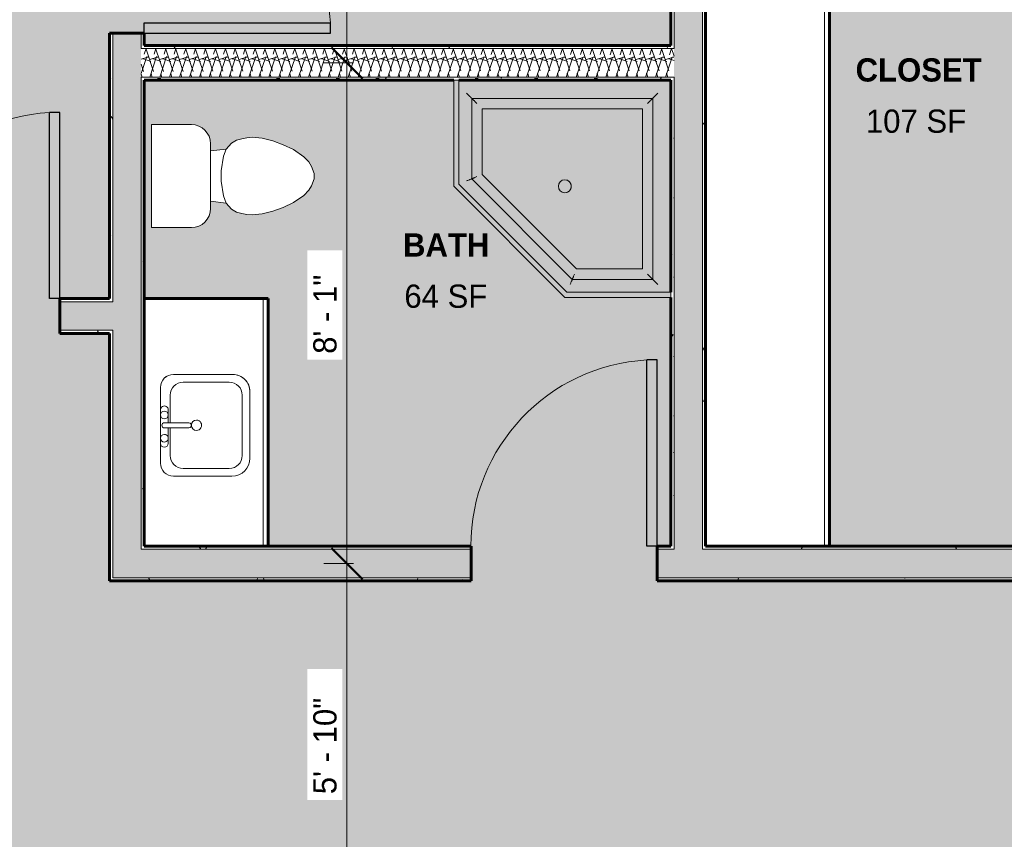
# Model space of a CAD drawing. Header units: inches. Extents: x 1931 to 3155, y 8338 to 8904.
# Tile 24 of 45: x 2208 to 2399, y 8643 to 8801. Entities that reach past the tile are written whole.
import ezdxf

# ---------------------------------------------------------------- set-up
doc = ezdxf.new("R2010")
doc.units = ezdxf.units.IN
doc.header["$MEASUREMENT"] = 0
for name, color, linetype, lineweight in [('A-ANNO-DIMS', 211, 'Continuous', 9), ('A-ANNO-DIMS-48', 211, 'Continuous', 9), ('A-AREA-IDEN', 2, 'Continuous', 9), ('A-DOOR', 31, 'Continuous', 18), ('A-DOOR-1', 31, 'Continuous', 9), ('A-DOOR-2', 31, 'Continuous', 30), ('A-FLOR', 192, 'Continuous', 18), ('A-WALL', 113, 'Continuous', 18), ('A-WALL-PATT-1', 111, 'Continuous', 9), ('I-WALL-1', 2, 'Continuous', 60), ('P-SANR-FIXT', 6, 'Continuous', 9), ('Q-CASE', 31, 'Continuous', 9), ('Q-CASE-1', 31, 'Continuous', 60)]:
    doc.layers.add(name, color=color, linetype=linetype, lineweight=lineweight)
doc.styles.add('Century Gothic', font='ufonts.com_century-gothic.ttf', dxfattribs={"height": 4.5})
doc.styles.add('Century Gothic_B', font='GOTHICB.TTF', dxfattribs={"height": 4.5})
doc.dimstyles.new('OD__1__Tol__', dxfattribs={"dimscale": 12, "dimtxt": 4.698757, "dimasz": 0.5, "dimexe": 0.375, "dimexo": 0.25, "dimgap": 0.0625, "dimtad": 1, "dimdec": 0, "dimzin": 3, "dimdsep": 46, "dimlunit": 4, "dimtxsty": 'Century Gothic', "dimblk1": 'OBLIQUE', "dimblk2": 'OBLIQUE', "dimsah": 1, "dimcen": 0.09, "dimdle": 0.375, "dimazin": 0, "dimtfac": 1, "dimtdec": 4, "dimtix": 1, "dimtmove": 0, "dimatfit": 3, "dimfxl": 1, "dimtvp": 1, "dimtfill": 1, "dimfrac": 2, "dimtolj": 1, "dimtzin": 0, "dimarcsym": 2})
pattern_1 = [(0, (0, 0), (15.36, 3.84), [0.634, -10.886, 0.634, -10.886, -61.44]), (0, (0, 0), (15.36, 3.84), [-23.04, 0.634, -22.406, 0.634, -10.886, -26.88]), (0, (0, 0), (15.36, 3.84), [-57.6, 0.634, -7.046, 0.634, -18.566]), (120, (5.76, 1.92), (-11.0055376, 11.3821502), [0.634, -10.886, 0.634, -10.886, -61.44]), (120, (5.76, 1.92), (-11.0055376, 11.3821502), [-23.04, 0.634, -22.406, 0.634, -10.886, -26.88]), (120, (5.76, 1.92), (-11.0055376, 11.3821502), [-57.6, 0.634, -7.046, 0.634, -18.566]), (240, (7.68, 9.6), (-4.3544624, -15.2221502), [0.634, -10.886, 0.634, -10.886, -61.44]), (240, (7.68, 9.6), (-4.3544624, -15.2221502), [-23.04, 0.634, -22.406, 0.634, -10.886, -26.88]), (240, (7.68, 9.6), (-4.3544624, -15.2221502), [-57.6, 0.634, -7.046, 0.634, -18.566])]
pattern_2 = [(161.57, (0.24, 0.24), (-1.920451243, 0.000150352), [0, -13.661, 1.517, 0]), (18.43, (-0.24, 0.24), (-1.920451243, -0.000150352), [0, -13.661, 1.517, 0]), (108.43, (0.24, 0.24), (0.959969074, -4.80073665), [4.553, -10.625]), (71.57, (-0.24, 0.24), (0.959969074, 4.80073665), [4.553, -10.625])]

# ---------------------------------------------------------------- blocks, each defined once
blk = doc.blocks.new('Single-Flush - 36_ x 84_-1347204-FLOOR PLAN - 2ND FLOOR')
at = {"layer": 'A-DOOR-1'}
blk.add_arc((18, 3.37), 36.07, 93.1789, 180, dxfattribs=at)
at = {"layer": 'A-DOOR-2'}
for p, q in [((16, 3.37), (16, 39.39)), ((18, 39.39), (16, 39.39)), ((18, 3.37), (18, 39.39)), ((18, 3.37), (16, 3.37))]:
    blk.add_line(p, q, dxfattribs=at)
blk = doc.blocks.new('OD_CW_Base Cabinet - OD_CW_Base Cabinet-1351048-FLOOR PLAN - 2ND FLOOR')
at = {"layer": 'Q-CASE'}
for p, q in [((6.61, 1), (177.24, 1)), ((177.24, 1), (6.61, 1)), ((177.24, 0), (6.61, 0))]:
    blk.add_line(p, q, dxfattribs=at)
at = {"layer": 'Q-CASE-1'}
blk.add_line((6.61, 0), (177.24, 0), dxfattribs=at)
blk = doc.blocks.new('M_Sink Vanity-Square - 500 x 440mm-1093262-FLOOR PLAN - 2ND FLOOR')
at = {"layer": 'P-SANR-FIXT'}
for p, q in [((7.96, 7.09), (-6.72, 7.09)), ((7.96, 7.09), (-6.72, 7.09)), ((3.62, 7.09), (-2.88, 7.09)), ((0.12, 6.33), (0.12, 1.59)), ((1.12, 6.33), (1.12, 1.59)), ((-9.22, 4.59), (-9.22, -6.73)), ((-9.22, 4.59), (-9.22, -6.73)), ((0.12, 5.22), (-5.22, 5.22)), ((-2.88, 5.59), (0.12, 5.59)), ((1.12, 5.59), (3.62, 5.59)), ((6.46, 5.22), (1.12, 5.22)), ((10.46, -6.91), (10.46, 4.59)), ((10.46, -6.91), (10.46, 4.59)), ((-7.72, 2.72), (-7.72, -6.23)), ((8.96, -6.23), (8.96, 2.72)), ((-5.22, -8.73), (6.46, -8.73)), ((-5.72, -10.23), (7.14, -10.23)), ((-5.72, -10.23), (7.14, -10.23))]:
    blk.add_line(p, q, dxfattribs=at)
for centre, radius, start, end in [((-6.72, 4.59), 2.5, 90, 180), ((-6.72, 4.59), 2.5, 90, 180), ((-2.88, 6.34), 0.75, 90, 270), ((-1.88, 6.34), 0.75, 360, 180), ((-1.88, 6.34), 0.75, 180, 0), ((0.62, 6.33), 0.5, 360, 180), ((2.62, 6.34), 0.75, 360, 180), ((2.62, 6.34), 0.75, 180, 360), ((3.62, 6.34), 0.75, 270, 90), ((7.96, 4.59), 2.5, 0, 90), ((7.96, 4.59), 2.5, 360, 90), ((-5.22, 2.72), 2.5, 90, 180), ((6.46, 2.72), 2.5, 0, 90), ((0.62, 0.13), 1, 360, 180), ((0.62, 0.13), 1, 180, 0), ((0.62, 1.59), 0.5, 180, 0), ((-5.72, -6.73), 3.5, 180, 270), ((-5.72, -6.73), 3.5, 180, 270), ((-5.22, -6.23), 2.5, 180, 270), ((6.46, -6.23), 2.5, 270, 0), ((7.14, -6.91), 3.32, 270, 360), ((7.14, -6.91), 3.32, 270, 0)]:
    blk.add_arc(centre, radius, start, end, dxfattribs=at)
blk = doc.blocks.new('OD_CW_Base Cabinet - OD_CW_Base Cabinet-1352291-FLOOR PLAN - 2ND FLOOR')
at = {"layer": 'Q-CASE'}
for p, q in [((54.49, 24), (54.49, 1)), ((6.61, 1), (54.49, 1)), ((54.49, 1), (6.61, 1)), ((54.49, 0), (6.61, 0)), ((54.49, 1), (54.49, 0))]:
    blk.add_line(p, q, dxfattribs=at)
at = {"layer": 'Q-CASE-1'}
for p, q in [((54.49, 0), (54.49, 24)), ((6.61, 0), (54.49, 0))]:
    blk.add_line(p, q, dxfattribs=at)
blk = doc.blocks.new('M_Toilet-Domestic-3D - M_Toilet-Domestic-3D-1093260-FLOOR PLAN - 2ND FLOOR')
at = {"layer": 'P-SANR-FIXT'}
for p, q in [((-9.98, 19.48), (9.98, 19.48)), ((-9.98, 11.75), (-9.98, 19.48)), ((9.98, 19.48), (9.98, 11.75)), ((6.25, 8.02), (-6.25, 8.02)), ((-4.86, 8.02), (-5.21, 5)), ((4.86, 8.02), (5.21, 5)), ((-1, 6), (-3.84, 5.5)), ((1, 6), (-1, 6)), ((3.84, 5.5), (1, 6)), ((-6.4, 4), (-6.97, 3)), ((-5.21, 5), (-6.4, 4)), ((-3.84, 5.5), (-5.21, 5)), ((5.21, 5), (3.84, 5.5)), ((6.4, 4), (5.21, 5)), ((6.97, 3), (6.4, 4)), ((-7.24, 2), (-7.41, 1)), ((-6.97, 3), (-7.24, 2)), ((7.24, 2), (6.97, 3)), ((7.41, 1), (7.24, 2)), ((-7.41, 1), (-7.5, 0)), ((-7.5, 0), (-7.33, -1.99)), ((7.33, -1.99), (7.5, 0)), ((7.5, 0), (7.41, 1)), ((-7.33, -1.99), (-6.79, -4)), ((6.79, -4), (7.33, -1.99)), ((-6.79, -4), (-6.06, -6)), ((6.06, -6), (6.79, -4)), ((-6.06, -6), (-5.13, -8)), ((5.13, -8), (6.06, -6)), ((-5.13, -8), (-3.74, -10)), ((3.74, -10), (5.13, -8)), ((-3.74, -10), (-2.74, -11)), ((-2.74, -11), (-1.87, -11.5)), ((1.87, -11.5), (2.74, -11)), ((2.74, -11), (3.74, -10)), ((-1.87, -11.5), (-0.5, -12)), ((-0.5, -12), (0.5, -12)), ((0.5, -12), (1.87, -11.5))]:
    blk.add_line(p, q, dxfattribs=at)
for centre, start, end in [((-6.25, 11.75), 180, 270), ((6.25, 11.75), 270, 360)]:
    blk.add_arc(centre, 3.73, start, end, dxfattribs=at)
blk = doc.blocks.new('Shower Base _  Enclosure-Corner - 42_ x 42_-1353075-FLOOR PLAN - 2ND FLOOR')
at = {"layer": 'P-SANR-FIXT'}
for points in [[(42, -5.79), (42, 0), (41, 0), (41, -20.09), (20.09, -41), (0, -41), (0, -42), (20.5, -42), (42, -20.5), (42, -15.4)], [(2.49, -2.49), (0, 0), (0, -41), (1, -41), (2.49, -39.51), (2.49, -5.79)], [(41, -0.98), (41, 0), (0, 0), (2.49, -2.49), (39.51, -2.49), (41, -1)], [(41, -20.09), (41, -1), (39.51, -2.49), (39.51, -19.47), (40.94, -20.06)], [(3.49, -5.79), (3.49, -3.49), (2.49, -2.49), (2.49, -39.51), (3.49, -38.51), (3.49, -25)], [(39.51, -2.49), (2.49, -2.49), (3.49, -3.49), (38.51, -3.49), (39.25, -2.75)], [(4.49, -5.49), (4.49, -4.49), (3.49, -3.49), (3.49, -38.51), (4.49, -37.51), (4.49, -5.79)], [(38.51, -3.49), (3.49, -3.49), (4.49, -4.49), (37.51, -4.49), (38.48, -3.52)], [(38.51, -3.52), (38.51, -3.49), (37.51, -4.49), (37.51, -18.64), (38.51, -19.04), (38.51, -3.62)], [(39.51, -15.4), (39.51, -2.49), (38.51, -3.49), (38.51, -19.05), (39.51, -19.47), (39.51, -17.8)], [(5.49, -5.79), (5.49, -5.49), (4.49, -4.49), (4.49, -37.51), (5.49, -36.51), (5.49, -25)], [(37.51, -4.49), (4.49, -4.49), (5.49, -5.49), (36.51, -5.49), (36.72, -5.28)], [(37.51, -18.64), (37.51, -4.49), (36.51, -5.49), (36.51, -18.23), (36.72, -18.31)], [(37.51, -18.64), (36.51, -18.23), (18.23, -36.51), (18.64, -37.51), (37.4, -18.75)], [(38.51, -19.05), (37.51, -18.64), (18.64, -37.51), (19.07, -38.5), (38.49, -19.07)], [(39.51, -19.47), (38.49, -19.07), (19.05, -38.51), (19.47, -39.51), (39.25, -19.73)], [(41, -20.09), (39.51, -19.47), (19.47, -39.51), (20.09, -41), (40.92, -20.16)], [(19.05, -38.51), (18.64, -37.51), (4.49, -37.51), (3.49, -38.51), (19.04, -38.51)], [(18.64, -37.51), (18.23, -36.51), (5.49, -36.51), (4.49, -37.51), (15.73, -37.51)], [(20.09, -41), (19.47, -39.51), (2.49, -39.51), (1, -41), (19.93, -41)], [(19.47, -39.51), (19.05, -38.51), (3.49, -38.51), (2.49, -39.51), (19.36, -39.51)]]:
    blk.add_hatch(color=256, dxfattribs=at).paths.add_polyline_path(points, flags=0)
h = blk.add_hatch(color=256, dxfattribs=at)
h.paths.add_polyline_path([(36.51, -5.79), (36.51, -5.49), (5.49, -5.49), (5.49, -36.51), (18.23, -36.51), (36.51, -18.23), (36.51, -15.4)], flags=0)
h.paths.add_polyline_path([(21.75, -20.5), (21.71, -20.82), (21.58, -21.12), (21.38, -21.38), (21.12, -21.58), (20.82, -21.71), (20.5, -21.75), (20.18, -21.71), (19.87, -21.58), (19.62, -21.38), (19.42, -21.12), (19.29, -20.82), (19.25, -20.5), (19.29, -20.18), (19.42, -19.87), (19.62, -19.62), (19.93, -19.4), (20.18, -19.29), (20.5, -19.25), (20.82, -19.29), (21.12, -19.42), (21.38, -19.62), (21.58, -19.87), (21.71, -20.18)], flags=0)
for p, q in [((0, 0), (0, -42)), ((42, 0), (0, 0)), ((42, 0), (41, 0)), ((41, 0), (41, -20.09)), ((42, -20.5), (42, 0)), ((42, -20.5), (42, 0)), ((3.49, -3.49), (3.49, -38.51)), ((38.51, -3.49), (3.49, -3.49)), ((3.49, -38.51), (3.49, -3.49)), ((3.49, -3.49), (38.51, -3.49)), ((38.51, -19.05), (38.51, -3.49)), ((38.51, -3.49), (38.51, -19.05)), ((36.51, -5.49), (5.49, -5.49)), ((5.49, -5.49), (5.49, -36.51)), ((5.49, -36.51), (5.49, -5.49)), ((5.49, -5.49), (36.51, -5.49)), ((36.51, -18.23), (36.51, -5.49)), ((36.51, -5.49), (36.51, -18.23)), ((18.23, -36.51), (36.51, -18.23)), ((36.51, -18.23), (18.23, -36.51)), ((19.05, -38.51), (38.51, -19.05)), ((38.51, -19.05), (19.05, -38.51)), ((41, -20.09), (20.09, -41)), ((20.5, -42), (42, -20.5)), ((20.5, -42), (42, -20.5)), ((5.49, -36.51), (18.23, -36.51)), ((18.23, -36.51), (5.49, -36.51)), ((3.49, -38.51), (19.05, -38.51)), ((19.05, -38.51), (3.49, -38.51)), ((20.09, -41), (0, -41)), ((0, -41), (0, -42)), ((0, -42), (20.5, -42)), ((0, -42), (20.5, -42))]:
    blk.add_line(p, q, dxfattribs=at)
for start, end in [(360, 180), (0, 180), (180, 0), (180, 0)]:
    blk.add_arc((20.5, -20.5), 1.25, start, end, dxfattribs=at)
for points, knots in [([(3.49, -3.49), (3.49, -3.49), (3.47, -3.47), (3.42, -3.42), (3.36, -3.36), (3.3, -3.3), (3.24, -3.24), (3.18, -3.18), (3.12, -3.12), (3.05, -3.05), (2.97, -2.97), (2.87, -2.87), (2.71, -2.71), (2.58, -2.58), (2.49, -2.49)], [-1, -1, -1, -1, -0.833333, -0.75, -0.666667, -0.583333, -0.541667, -0.5, -0.416667, -0.375, -0.333333, -0.25, -0.166667, 0, 0, 0, 0]), ([(4.49, -4.49), (4.4, -4.4), (4.27, -4.27), (4.11, -4.11), (4.01, -4.01), (3.94, -3.93), (3.86, -3.86), (3.8, -3.8), (3.74, -3.74), (3.68, -3.68), (3.62, -3.62), (3.56, -3.56), (3.51, -3.51), (3.49, -3.49), (3.49, -3.49)], [-1, -1, -1, -1, -0.833333, -0.75, -0.666667, -0.625, -0.583333, -0.5, -0.458333, -0.416667, -0.333333, -0.25, -0.166667, 0, 0, 0, 0]), ([(38.51, -3.49), (38.51, -3.49), (38.49, -3.51), (38.44, -3.56), (38.38, -3.62), (38.32, -3.68), (38.26, -3.74), (38.2, -3.8), (38.12, -3.88), (38.03, -3.97), (37.95, -4.05), (37.87, -4.13), (37.73, -4.27), (37.6, -4.4), (37.51, -4.49)], [0, 0, 0, 0, 0.166667, 0.25, 0.333333, 0.416667, 0.458333, 0.5, 0.583333, 0.666667, 0.708333, 0.75, 0.833333, 1, 1, 1, 1]), ([(39.51, -2.49), (39.42, -2.58), (39.29, -2.71), (39.13, -2.87), (39.03, -2.97), (38.95, -3.05), (38.88, -3.12), (38.82, -3.18), (38.76, -3.24), (38.7, -3.3), (38.64, -3.36), (38.58, -3.42), (38.53, -3.47), (38.51, -3.49), (38.51, -3.49)], [0, 0, 0, 0, 0.166667, 0.25, 0.333333, 0.375, 0.416667, 0.5, 0.541667, 0.583333, 0.666667, 0.75, 0.833333, 1, 1, 1, 1]), ([(38.51, -19.05), (38.51, -19.05), (38.49, -19.04), (38.39, -19), (38.25, -18.95), (38.12, -18.89), (37.97, -18.83), (37.77, -18.75), (37.6, -18.68), (37.51, -18.64)], [0, 0, 0, 0, 0.166667, 0.333333, 0.5, 0.583333, 0.666667, 0.833333, 1, 1, 1, 1]), ([(39.51, -19.47), (39.42, -19.43), (39.25, -19.36), (39.04, -19.28), (38.9, -19.22), (38.77, -19.16), (38.63, -19.11), (38.53, -19.06), (38.51, -19.05), (38.51, -19.05)], [0, 0, 0, 0, 0.166667, 0.333333, 0.416667, 0.5, 0.666667, 0.833333, 1, 1, 1, 1]), ([(3.49, -38.51), (3.49, -38.51), (3.51, -38.49), (3.56, -38.44), (3.62, -38.38), (3.68, -38.32), (3.74, -38.26), (3.8, -38.2), (3.88, -38.12), (3.97, -38.03), (4.05, -37.95), (4.13, -37.87), (4.27, -37.73), (4.4, -37.6), (4.49, -37.51)], [0, 0, 0, 0, 0.166667, 0.25, 0.333333, 0.416667, 0.458333, 0.5, 0.583333, 0.666667, 0.708333, 0.75, 0.833333, 1, 1, 1, 1]), ([(19.05, -38.51), (19.05, -38.51), (19.04, -38.49), (19, -38.39), (18.95, -38.25), (18.89, -38.12), (18.83, -37.97), (18.75, -37.77), (18.68, -37.6), (18.64, -37.51)], [0, 0, 0, 0, 0.166667, 0.333333, 0.5, 0.583333, 0.666667, 0.833333, 1, 1, 1, 1]), ([(2.49, -39.51), (2.58, -39.42), (2.71, -39.29), (2.87, -39.13), (2.97, -39.03), (3.05, -38.95), (3.12, -38.88), (3.18, -38.82), (3.24, -38.76), (3.3, -38.7), (3.36, -38.64), (3.42, -38.58), (3.47, -38.53), (3.49, -38.51), (3.49, -38.51)], [0, 0, 0, 0, 0.166667, 0.25, 0.333333, 0.375, 0.416667, 0.5, 0.541667, 0.583333, 0.666667, 0.75, 0.833333, 1, 1, 1, 1]), ([(19.47, -39.51), (19.43, -39.42), (19.36, -39.25), (19.28, -39.04), (19.22, -38.9), (19.16, -38.77), (19.11, -38.63), (19.06, -38.53), (19.05, -38.51), (19.05, -38.51)], [0, 0, 0, 0, 0.166667, 0.333333, 0.416667, 0.5, 0.666667, 0.833333, 1, 1, 1, 1])]:
    blk.add_open_spline(points, degree=3, knots=knots, dxfattribs=at)
blk = doc.blocks.new('DIMBLOCK12-FLOOR PLAN - 2ND FLOOR')
at = {"layer": 'A-ANNO-DIMS-48'}
for p, q in [((2271.54, 8879.01), (2271.54, 8792.82)), ((2272.79, 8874.51), (2267.04, 8874.51)), ((2271.54, 8874.51), (2272.79, 8874.51)), ((2272.79, 8792.82), (2267.04, 8792.82)), ((2271.54, 8792.82), (2272.79, 8792.82))]:
    blk.add_line(p, q, dxfattribs=at)
at = {"layer": 'A-ANNO-DIMS-48', "lineweight": 50}
for p, q in [((2271.54, 8874.51), (2268.54, 8877.51)), ((2271.54, 8874.51), (2274.54, 8871.51)), ((2271.54, 8792.82), (2268.54, 8795.82)), ((2271.54, 8792.82), (2274.54, 8789.82))]:
    blk.add_line(p, q, dxfattribs=at)
at = {"layer": 'A-ANNO-DIMS-48', "color": 0, "insert": (2265.02, 8824.04), "char_height": 4.5, "width": 23.091, "attachment_point": 1, "rotation": 90, "line_spacing_factor": 0.984502, "style": 'Century Gothic', "bg_fill": 3, "box_fill_scale": 1.25, "bg_fill_color": 256, "bg_fill_true_color": 13158600, "bg_fill_transparency": 0}
blk.add_mtext('6\' - 10"', dxfattribs=at)
blk = doc.blocks.new('_Oblique')
at = {"color": 0, "linetype": 'ByBlock', "lineweight": -2}
blk.add_line((-0.5, -0.5), (0.5, 0.5), dxfattribs=at)
blk = doc.blocks.new('DIMBLOCK13-FLOOR PLAN - 2ND FLOOR')
at = {"layer": 'A-ANNO-DIMS-48', "lineweight": 50}
for p, q in [((2271.54, 8792.82), (2268.54, 8795.82)), ((2271.54, 8792.82), (2274.54, 8789.82)), ((2271.54, 8695.94), (2268.54, 8698.94)), ((2271.54, 8695.94), (2274.54, 8692.94))]:
    blk.add_line(p, q, dxfattribs=at)
at = {"layer": 'A-ANNO-DIMS-48'}
for p, q in [((2272.79, 8792.82), (2267.04, 8792.82)), ((2271.54, 8792.82), (2271.54, 8695.94)), ((2271.54, 8792.82), (2272.79, 8792.82)), ((2272.79, 8695.94), (2267.04, 8695.94)), ((2271.54, 8695.94), (2272.79, 8695.94))]:
    blk.add_line(p, q, dxfattribs=at)
at = {"layer": 'A-ANNO-DIMS-48', "color": 0, "insert": (2265.02, 8736.51), "char_height": 4.5, "width": 18.8845, "attachment_point": 1, "rotation": 90, "line_spacing_factor": 0.984502, "style": 'Century Gothic', "bg_fill": 3, "box_fill_scale": 1.25, "bg_fill_color": 256, "bg_fill_true_color": 13158600, "bg_fill_transparency": 0}
blk.add_mtext('8\' - 1"', dxfattribs=at)
blk = doc.blocks.new('DIMBLOCK14-FLOOR PLAN - 2ND FLOOR')
at = {"layer": 'A-ANNO-DIMS-48', "lineweight": 50}
for p, q in [((2271.54, 8695.94), (2268.54, 8698.94)), ((2271.54, 8695.94), (2274.54, 8692.94)), ((2271.54, 8625.88), (2268.54, 8628.88)), ((2271.54, 8625.88), (2274.54, 8622.88))]:
    blk.add_line(p, q, dxfattribs=at)
at = {"layer": 'A-ANNO-DIMS-48'}
for p, q in [((2272.79, 8695.94), (2267.04, 8695.94)), ((2271.54, 8695.94), (2271.54, 8621.38)), ((2271.54, 8695.94), (2272.79, 8695.94)), ((2272.79, 8625.88), (2267.04, 8625.88)), ((2271.54, 8625.88), (2272.79, 8625.88))]:
    blk.add_line(p, q, dxfattribs=at)
at = {"layer": 'A-ANNO-DIMS-48', "color": 0, "insert": (2265.02, 8651.29), "char_height": 4.5, "width": 23.091, "attachment_point": 1, "rotation": 90, "line_spacing_factor": 0.984502, "style": 'Century Gothic', "bg_fill": 3, "box_fill_scale": 1.25, "bg_fill_color": 256, "bg_fill_true_color": 13158600, "bg_fill_transparency": 0}
blk.add_mtext('5\' - 10"', dxfattribs=at)

msp = doc.modelspace()

# ---------------------------------------------------------------- hatches: boundary and pattern name
at = {"layer": 'A-FLOR'}
h = msp.add_hatch(color=256, dxfattribs=at)
h.paths.add_polyline_path([(2343.9, 8624.01), (2430.77, 8624.01), (2430.77, 8625.32), (2427.39, 8625.32), (2427.39, 8624.32), (2422.39, 8624.32), (2422.39, 8625.32), (2387.68, 8625.32), (2387.68, 8624.32), (2382.68, 8624.32), (2382.68, 8629.32), (2387.68, 8629.32), (2387.68, 8628.32), (2422.39, 8628.32), (2422.39, 8629.32), (2427.39, 8629.32), (2427.39, 8628.32), (2430.77, 8628.32), (2430.77, 8630.01), (2435.9, 8630.01), (2435.9, 8628.32), (2463.59, 8628.32), (2463.59, 8629.32), (2468.59, 8629.32), (2468.59, 8628.32), (2504.8, 8628.32), (2504.8, 8629.32), (2509.8, 8629.32), (2509.8, 8628.32), (2546, 8628.32), (2546, 8629.32), (2551, 8629.32), (2551, 8628.32), (2585.28, 8628.32), (2585.28, 8636.57), (2589.58, 8636.57), (2589.58, 8642.57), (2596.33, 8642.57), (2596.33, 8636.57), (2646.34, 8636.57), (2646.34, 8630.44), (2709.21, 8630.44), (2709.21, 8869.94), (2663.6, 8869.94), (2663.6, 8793.57), (2585.6, 8793.57), (2585.6, 8869.94), (2540.32, 8869.94), (2540.32, 8765.51), (2533.57, 8765.51), (2533.57, 8869.94), (2436.96, 8869.94), (2436.96, 8763.19), (2430.21, 8763.19), (2430.21, 8776.63), (2406.21, 8776.63), (2406.21, 8868.57), (2430.21, 8868.57), (2430.21, 8869.94), (2364.96, 8869.94), (2364.96, 8699.32), (2406.21, 8699.32), (2406.21, 8725.44), (2430.21, 8725.44), (2430.21, 8727.19), (2533.57, 8727.19), (2533.57, 8729.51), (2540.32, 8729.51), (2540.32, 8727.19), (2596.33, 8727.19), (2596.33, 8678.57), (2589.58, 8678.57), (2589.58, 8720.44), (2436.96, 8720.44), (2436.96, 8692.57), (2331.59, 8692.57), (2331.59, 8699.32), (2334.21, 8699.32), (2334.21, 8747.44), (2313.71, 8747.44), (2292.21, 8768.94), (2292.21, 8789.44), (2232.32, 8789.44), (2232.34, 8747.19), (2256.32, 8747.19), (2256.32, 8699.32), (2295.59, 8699.32), (2295.59, 8692.57), (2225.57, 8692.57), (2225.57, 8740.44), (2215.95, 8740.44), (2215.95, 8747.19), (2225.57, 8747.19), (2225.57, 8798.57), (2232.32, 8798.57), (2232.34, 8796.19), (2334.21, 8796.19), (2334.21, 8845.94), (2232.32, 8845.94), (2232.32, 8834.57), (2225.57, 8834.57), (2225.57, 8869.94), (2028.96, 8869.94), (2028.96, 8747.19), (2179.95, 8747.19), (2179.95, 8740.44), (2028.96, 8740.44), (2028.96, 8704.94), (2145.99, 8704.94), (2145.99, 8680.94), (2028.96, 8680.94), (2028.96, 8630.44), (2343.9, 8630.44), (2343.9, 8624.32)], flags=0)
h.paths.add_polyline_path([(2474.95, 8624.01), (2585.28, 8624.01), (2585.28, 8625.32), (2551, 8625.32), (2551, 8624.32), (2546, 8624.32), (2546, 8625.32), (2509.8, 8625.32), (2509.8, 8624.32), (2504.8, 8624.32), (2504.8, 8625.32), (2468.59, 8625.32), (2468.59, 8624.32), (2463.59, 8624.32), (2463.59, 8625.32), (2435.9, 8625.32), (2435.9, 8624.01), (2472.55, 8624.01)], flags=0)
h.paths.add_polyline_path([(2477.58, 8680.09), (2477.13, 8680.15), (2476.7, 8680.32), (2476.34, 8680.6), (2465.03, 8691.91), (2463.84, 8694.18), (2462.39, 8696.28), (2460.7, 8698.19), (2460.9, 8698.87), (2460.94, 8699.57), (2460.81, 8700.26), (2460.49, 8700.93), (2460.08, 8701.46), (2460.96, 8702.34), (2459.68, 8703.63), (2460.21, 8704.16), (2460.77, 8703.6), (2461.31, 8704.86), (2461.84, 8706.01), (2462.48, 8705.57), (2462.66, 8705.38), (2462.72, 8705.44), (2461.92, 8706.18), (2462.94, 8707.88), (2463.64, 8708.98), (2464.24, 8708.51), (2464.98, 8707.7), (2465.07, 8707.78), (2463.7, 8709.05), (2464.95, 8710.73), (2465.67, 8711.65), (2466.24, 8711.17), (2467.3, 8710.02), (2467.44, 8710.16), (2465.87, 8711.65), (2465.74, 8711.77), (2468.04, 8714.07), (2468.61, 8713.49), (2469.65, 8712.37), (2469.79, 8712.51), (2468.54, 8713.7), (2468.17, 8714.14), (2470.04, 8715.58), (2470.76, 8716.11), (2472.03, 8714.75), (2472.11, 8714.83), (2471.21, 8715.69), (2470.84, 8716.17), (2472.71, 8717.34), (2473.64, 8717.89), (2474.38, 8717.09), (2474.44, 8717.15), (2474.17, 8717.4), (2473.8, 8717.97), (2475.73, 8718.85), (2476.11, 8719.02), (2475.59, 8719.54), (2476.12, 8720.07), (2477.4, 8718.78), (2478.29, 8719.67), (2478.84, 8719.23), (2479.51, 8718.93), (2480.18, 8718.81), (2480.93, 8718.86), (2481.56, 8719.05), (2483.55, 8717.29), (2485.57, 8715.9), (2487.83, 8714.72), (2499.14, 8703.4), (2499.42, 8703.04), (2499.6, 8702.62), (2499.66, 8702.17), (2499.6, 8701.71), (2499.42, 8701.29), (2499.14, 8700.93), (2497.91, 8699.69), (2497.51, 8699.4), (2497.12, 8699.24), (2496.97, 8699.22), (2499.16, 8697.02), (2482.72, 8680.59), (2480.53, 8682.78), (2480.51, 8682.62), (2480.33, 8682.2), (2480.05, 8681.84), (2478.82, 8680.6), (2478.45, 8680.32), (2478.03, 8680.15)], flags=0)
h.paths.add_polyline_path([(2553.48, 8680.09), (2553.03, 8680.15), (2552.61, 8680.32), (2552.25, 8680.6), (2551.01, 8681.84), (2550.72, 8682.24), (2550.56, 8682.62), (2550.54, 8682.78), (2548.34, 8680.59), (2531.91, 8697.03), (2534.1, 8699.22), (2533.94, 8699.24), (2533.52, 8699.41), (2533.16, 8699.69), (2531.92, 8700.93), (2531.64, 8701.29), (2531.46, 8701.71), (2531.41, 8702.17), (2531.46, 8702.62), (2531.64, 8703.04), (2531.92, 8703.4), (2543.23, 8714.72), (2545.5, 8715.9), (2547.6, 8717.35), (2549.51, 8719.05), (2550.18, 8718.85), (2550.89, 8718.81), (2551.58, 8718.94), (2552.22, 8719.23), (2552.78, 8719.67), (2553.67, 8718.8), (2554.94, 8720.07), (2555.48, 8719.54), (2554.96, 8719), (2555.72, 8718.69), (2557.26, 8717.97), (2556.82, 8717.34), (2556.62, 8717.15), (2556.69, 8717.09), (2557.43, 8717.89), (2559.03, 8716.93), (2560.22, 8716.17), (2559.76, 8715.58), (2558.95, 8714.83), (2559.03, 8714.75), (2560.3, 8716.11), (2561.61, 8715.15), (2562.9, 8714.14), (2562.42, 8713.58), (2561.27, 8712.51), (2561.41, 8712.37), (2562.9, 8713.95), (2563.02, 8714.07), (2565.32, 8711.77), (2564.74, 8711.2), (2563.62, 8710.16), (2563.76, 8710.02), (2564.95, 8711.28), (2565.39, 8711.65), (2566.83, 8709.78), (2567.36, 8709.05), (2565.99, 8707.78), (2566.08, 8707.7), (2566.94, 8708.61), (2567.42, 8708.98), (2568.64, 8707.02), (2569.14, 8706.18), (2568.34, 8705.44), (2568.4, 8705.38), (2568.64, 8705.63), (2569.22, 8706.01), (2570.11, 8704.05), (2570.3, 8703.6), (2570.85, 8704.16), (2571.39, 8703.63), (2570.1, 8702.34), (2570.99, 8701.46), (2570.55, 8700.91), (2570.26, 8700.26), (2570.12, 8699.57), (2570.16, 8698.87), (2570.37, 8698.19), (2568.59, 8696.16), (2567.22, 8694.18), (2566.04, 8691.91), (2554.72, 8680.6), (2554.36, 8680.32), (2553.94, 8680.15)], flags=0)
h.paths.add_polyline_path([(2551.3, 8684.61), (2551.31, 8684.61), (2551.26, 8684.65)], flags=0)
h.paths.add_polyline_path([(2556.03, 8689.33), (2556.03, 8689.33), (2555.69, 8689.66)], flags=0)
h.paths.add_polyline_path([(2559.82, 8692.06), (2561.53, 8693.59), (2563.06, 8695.3), (2560.33, 8692.57)], flags=0)
h.paths.add_polyline_path([(2471.24, 8692.06), (2468, 8695.3), (2469.53, 8693.59), (2470.73, 8692.52)], flags=0)
h.paths.add_polyline_path([(2560.55, 8693.86), (2561.17, 8694.48), (2559.93, 8696.26), (2560.27, 8696.63), (2559.7, 8697.44), (2559.28, 8697.13), (2557.89, 8698.88), (2558.25, 8699.28), (2557.62, 8700.03), (2557.22, 8699.69), (2555.75, 8701.4), (2556.12, 8701.79), (2555.39, 8702.53), (2555.03, 8702.19), (2553.44, 8703.78), (2553.77, 8704.14), (2553.04, 8704.87), (2552.64, 8704.5), (2550.94, 8705.97), (2551.27, 8706.37), (2550.52, 8707), (2550.13, 8706.64), (2548.37, 8708.04), (2548.66, 8708.45), (2547.86, 8709.01), (2547.51, 8708.68), (2545.81, 8709.87), (2545.18, 8709.24), (2560.48, 8693.93)], flags=0)
h.paths.add_polyline_path([(2470.51, 8693.86), (2485.89, 8709.24), (2485.26, 8709.87), (2483.55, 8708.68), (2483.2, 8709.01), (2482.38, 8708.44), (2482.69, 8708.04), (2480.93, 8706.64), (2480.54, 8707), (2479.79, 8706.37), (2480.13, 8705.97), (2478.42, 8704.5), (2478.02, 8704.87), (2477.29, 8704.14), (2477.63, 8703.78), (2476.03, 8702.19), (2475.67, 8702.53), (2474.94, 8701.79), (2475.31, 8701.4), (2473.85, 8699.69), (2473.43, 8700.02), (2472.81, 8699.28), (2473.17, 8698.88), (2471.77, 8697.13), (2471.35, 8697.43), (2470.79, 8696.63), (2471.13, 8696.26), (2469.89, 8694.48), (2470.44, 8693.93)], flags=0)
h.paths.add_polyline_path([(2468.73, 8698.85), (2469.26, 8699.37), (2465.33, 8703.01), (2465.14, 8702.71), (2468.7, 8698.88)], flags=0)
h.paths.add_polyline_path([(2562.33, 8698.85), (2565.92, 8702.71), (2565.73, 8703.01), (2561.81, 8699.37), (2562.3, 8698.88)], flags=0)
h.paths.add_polyline_path([(2471.05, 8701.17), (2471.6, 8701.72), (2467.33, 8705.68), (2467.12, 8705.4), (2470.73, 8701.51)], flags=0)
h.paths.add_polyline_path([(2560.01, 8701.17), (2563.94, 8705.4), (2563.73, 8705.68), (2559.46, 8701.72), (2559.93, 8701.25)], flags=0)
h.paths.add_polyline_path([(2473.37, 8703.49), (2473.98, 8704.09), (2469.54, 8708.21), (2469.27, 8707.91), (2472.55, 8704.37)], flags=0)
h.paths.add_polyline_path([(2557.69, 8703.49), (2561.8, 8707.91), (2561.52, 8708.21), (2557.08, 8704.09)], flags=0)
h.paths.add_polyline_path([(2475.72, 8705.83), (2476.33, 8706.44), (2471.91, 8710.54), (2471.61, 8710.27), (2475.59, 8705.97)], flags=0)
h.paths.add_polyline_path([(2555.34, 8705.83), (2559.46, 8710.27), (2559.15, 8710.54), (2554.73, 8706.44), (2555.21, 8705.97)], flags=0)
h.paths.add_polyline_path([(2478.09, 8708.21), (2478.65, 8708.76), (2474.42, 8712.68), (2474.14, 8712.47), (2477.93, 8708.39)], flags=0)
h.paths.add_polyline_path([(2552.97, 8708.21), (2556.92, 8712.47), (2556.64, 8712.68), (2552.42, 8708.76), (2552.64, 8708.53)], flags=0)
h.paths.add_polyline_path([(2487.68, 8708.5), (2486.15, 8710.21), (2484.44, 8711.74), (2487.17, 8709.01)], flags=0)
h.paths.add_polyline_path([(2543.38, 8708.5), (2546.62, 8711.74), (2544.82, 8710.11), (2543.84, 8709.01)], flags=0)
h.paths.add_polyline_path([(2480.44, 8710.56), (2480.97, 8711.08), (2477.12, 8714.66), (2476.81, 8714.47), (2480.28, 8710.73)], flags=0)
h.paths.add_polyline_path([(2550.62, 8710.56), (2554.25, 8714.47), (2553.94, 8714.66), (2550.09, 8711.08), (2550.45, 8710.73)], flags=0)
h.paths.add_polyline_path([(2233.7, 8760.93), (2233.7, 8780.88), (2241.42, 8780.88), (2242.39, 8780.75), (2243.29, 8780.38), (2244.06, 8779.79), (2244.65, 8779.02), (2245.02, 8778.12), (2245.15, 8777.08), (2245.15, 8775.77), (2248.17, 8776.12), (2249.17, 8777.31), (2250.17, 8777.87), (2251.17, 8778.14), (2252.18, 8778.32), (2253.17, 8778.41), (2255.17, 8778.23), (2257.17, 8777.69), (2259.17, 8776.97), (2261.17, 8776.03), (2263.17, 8774.65), (2264.17, 8773.65), (2264.67, 8772.78), (2265.17, 8771.41), (2265.17, 8770.41), (2264.67, 8769.03), (2264.17, 8768.17), (2263.17, 8767.17), (2261.17, 8765.78), (2259.17, 8764.85), (2257.17, 8764.12), (2255.17, 8763.58), (2253.17, 8763.41), (2252.18, 8763.49), (2251.17, 8763.67), (2250.17, 8763.94), (2249.17, 8764.5), (2248.17, 8765.7), (2245.15, 8766.04), (2245.15, 8764.66), (2245.02, 8763.69), (2244.65, 8762.79), (2244.06, 8762.02), (2243.29, 8761.43), (2242.39, 8761.06), (2241.42, 8760.93)], flags=0)
h.paths.add_polyline_path([(2313.71, 8767.69), (2314.04, 8767.74), (2314.34, 8767.86), (2314.6, 8768.06), (2314.79, 8768.32), (2314.92, 8768.62), (2314.96, 8768.94), (2314.92, 8769.27), (2314.79, 8769.57), (2314.6, 8769.83), (2314.34, 8770.03), (2314.04, 8770.15), (2313.71, 8770.19), (2313.39, 8770.15), (2313.09, 8770.03), (2312.83, 8769.83), (2312.61, 8769.52), (2312.5, 8769.27), (2312.46, 8768.94), (2312.5, 8768.62), (2312.63, 8768.32), (2312.83, 8768.06), (2313.09, 8767.86), (2313.39, 8767.74)], flags=0)
h.paths.add_polyline_path([(2437.96, 8768.16), (2437.96, 8867.64), (2461.96, 8867.64), (2461.96, 8768.16), (2460.96, 8768.16)], flags=0)
h.paths.add_polyline_path([(2523.65, 8772.15), (2503.15, 8772.15), (2503.15, 8832.15), (2533.15, 8832.15), (2533.15, 8772.15), (2525.21, 8772.15)], flags=0)
h.paths.add_polyline_path([(2147.6, 8787.57), (2069.6, 8787.57), (2069.6, 8867.57), (2147.6, 8867.57)], flags=0)
h.paths.add_polyline_path([(2532.15, 8844.52), (2524.43, 8844.52), (2523.46, 8844.65), (2522.56, 8845.02), (2521.79, 8845.62), (2521.2, 8846.39), (2520.83, 8847.29), (2520.7, 8848.25), (2520.7, 8849.64), (2517.68, 8849.29), (2516.68, 8848.1), (2515.68, 8847.53), (2514.68, 8847.27), (2513.67, 8847.09), (2512.68, 8847), (2510.68, 8847.18), (2508.68, 8847.71), (2506.68, 8848.44), (2504.68, 8849.37), (2502.68, 8850.76), (2501.68, 8851.76), (2501.18, 8852.63), (2500.68, 8854), (2500.68, 8855), (2501.18, 8856.37), (2501.68, 8857.24), (2502.68, 8858.24), (2504.68, 8859.63), (2506.68, 8860.56), (2508.68, 8861.29), (2510.68, 8861.83), (2512.68, 8862), (2513.67, 8861.91), (2514.68, 8861.74), (2515.68, 8861.47), (2516.68, 8860.9), (2517.68, 8859.71), (2520.7, 8859.36), (2520.7, 8860.75), (2520.83, 8861.72), (2521.2, 8862.61), (2521.79, 8863.39), (2522.56, 8863.98), (2523.46, 8864.35), (2524.43, 8864.48), (2532.15, 8864.48), (2532.15, 8849.64)], flags=0)
at = {"layer": 'A-WALL-PATT-1'}
h = msp.add_hatch(dxfattribs=at)
h.set_pattern_fill('FP_5', color=256, style=0, pattern_type=2)
h.set_pattern_definition(pattern_1)
h.paths.add_polyline_path([(2226.2, 8693.19), (2226.2, 8741.07), (2225.57, 8741.07), (2225.57, 8693.19)], flags=0)
h.paths.add_polyline_path([(2225.57, 8746.57), (2226.2, 8746.57), (2226.2, 8798.57), (2225.57, 8798.57), (2225.57, 8747.19)], flags=0)
h.paths.add_polyline_path([(2226.2, 8834.57), (2226.2, 8869.94), (2225.57, 8869.94), (2225.57, 8834.57)], flags=0)
h = msp.add_hatch(dxfattribs=at)
h.set_pattern_fill('FP_4', color=256, style=0, pattern_type=2)
h.set_pattern_definition(pattern_2)
h.paths.add_polyline_path([(2231.7, 8698.69), (2231.7, 8798.57), (2226.2, 8798.57), (2226.2, 8698.69)], flags=0)
h.paths.add_polyline_path([(2226.2, 8834.57), (2231.7, 8834.57), (2231.7, 8870.57), (2226.2, 8870.57), (2226.2, 8836.71)], flags=0)
h = msp.add_hatch(dxfattribs=at)
h.set_pattern_fill('FP_5', color=256, style=0, pattern_type=2)
h.set_pattern_definition(pattern_1)
h.paths.add_polyline_path([(2232.32, 8699.32), (2232.32, 8790.07), (2231.7, 8790.07), (2231.7, 8699.32)], flags=0)
h.paths.add_polyline_path([(2231.7, 8795.57), (2232.32, 8795.57), (2232.32, 8798.57), (2231.7, 8798.57)], flags=0)
h.paths.add_polyline_path([(2232.32, 8834.57), (2232.32, 8869.94), (2231.7, 8869.94), (2231.7, 8834.57)], flags=0)
h = msp.add_hatch(dxfattribs=at)
h.set_pattern_fill('FP_5', color=256, style=0, pattern_type=2)
h.set_pattern_definition(pattern_1)
h.paths.add_polyline_path([(2334.84, 8699.32), (2334.84, 8790.07), (2334.21, 8790.07), (2334.21, 8699.32)], flags=0)
h.paths.add_polyline_path([(2334.84, 8795.57), (2334.84, 8869.94), (2334.21, 8869.94), (2334.21, 8795.57)], flags=0)
h = msp.add_hatch(dxfattribs=at)
h.set_pattern_fill('FP_4', color=256, style=0, pattern_type=2)
h.set_pattern_definition(pattern_2)
h.paths.add_polyline_path([(2340.34, 8698.69), (2340.34, 8870.57), (2334.84, 8870.57), (2334.84, 8698.69)], flags=0)
h = msp.add_hatch(dxfattribs=at)
h.set_pattern_fill('FP_5', color=256, style=0, pattern_type=2)
h.set_pattern_definition(pattern_1)
h.paths.add_polyline_path([(2340.96, 8699.32), (2340.96, 8869.94), (2340.34, 8869.94), (2340.34, 8699.32)], flags=0)
h = msp.add_hatch(dxfattribs=at)
h.set_pattern_fill('FP_4', color=256, style=0, pattern_type=2)
h.set_pattern_definition(pattern_2)
h.paths.add_polyline_path([(2231.7, 8790.07), (2334.84, 8790.07), (2334.84, 8795.57), (2231.7, 8795.57)], flags=0)
h = msp.add_hatch(dxfattribs=at)
h.set_pattern_fill('FP_5', color=256, style=0, pattern_type=2)
h.set_pattern_definition(pattern_1)
h.paths.add_polyline_path([(2232.34, 8795.57), (2334.21, 8795.57), (2334.21, 8796.19), (2232.32, 8796.19), (2232.32, 8795.57)], flags=0)
h = msp.add_hatch(dxfattribs=at)
h.set_pattern_fill('FP_5', color=256, style=0, pattern_type=2)
h.set_pattern_definition(pattern_1)
h.paths.add_polyline_path([(2232.32, 8789.44), (2334.21, 8789.44), (2334.21, 8790.07), (2232.32, 8790.07)], flags=0)
h = msp.add_hatch(dxfattribs=at)
h.set_pattern_fill('FP_4', color=256, style=0, pattern_type=2)
h.set_pattern_definition(pattern_2)
h.paths.add_polyline_path([(2028.34, 8741.07), (2179.95, 8741.07), (2179.95, 8746.57), (2028.34, 8746.57)], flags=0)
h.paths.add_polyline_path([(2215.95, 8741.07), (2226.2, 8741.07), (2226.2, 8746.57), (2215.95, 8746.57)], flags=0)
h = msp.add_hatch(dxfattribs=at)
h.set_pattern_fill('FP_5', color=256, style=0, pattern_type=2)
h.set_pattern_definition(pattern_1)
h.paths.add_polyline_path([(2028.96, 8746.57), (2179.95, 8746.57), (2179.95, 8747.19), (2028.96, 8747.19)], flags=0)
h.paths.add_polyline_path([(2215.95, 8746.57), (2225.57, 8746.57), (2225.57, 8747.19), (2215.95, 8747.19)], flags=0)
h = msp.add_hatch(dxfattribs=at)
h.set_pattern_fill('FP_5', color=256, style=0, pattern_type=2)
h.set_pattern_definition(pattern_1)
h.paths.add_polyline_path([(2028.96, 8740.44), (2179.95, 8740.44), (2179.95, 8741.07), (2028.96, 8741.07)], flags=0)
h.paths.add_polyline_path([(2215.95, 8740.44), (2225.57, 8740.44), (2225.57, 8741.07), (2215.95, 8741.07)], flags=0)
h = msp.add_hatch(dxfattribs=at)
h.set_pattern_fill('FP_4', color=256, style=0, pattern_type=2)
h.set_pattern_definition(pattern_2)
h.paths.add_polyline_path([(2226.2, 8693.19), (2295.59, 8693.19), (2295.59, 8698.69), (2226.2, 8698.69)], flags=0)
h.paths.add_polyline_path([(2331.59, 8693.19), (2436.34, 8693.19), (2436.34, 8698.69), (2331.59, 8698.69)], flags=0)
h = msp.add_hatch(dxfattribs=at)
h.set_pattern_fill('FP_5', color=256, style=0, pattern_type=2)
h.set_pattern_definition(pattern_1)
h.paths.add_polyline_path([(2232.34, 8698.69), (2295.59, 8698.69), (2295.59, 8699.32), (2231.7, 8699.32), (2231.7, 8698.69)], flags=0)
h.paths.add_polyline_path([(2334.84, 8698.69), (2334.84, 8699.32), (2331.59, 8699.32), (2331.59, 8698.69)], flags=0)
h.paths.add_polyline_path([(2340.34, 8698.69), (2430.84, 8698.69), (2430.84, 8699.32), (2340.34, 8699.32)], flags=0)
h = msp.add_hatch(dxfattribs=at)
h.set_pattern_fill('FP_5', color=256, style=0, pattern_type=2)
h.set_pattern_definition(pattern_1)
h.paths.add_polyline_path([(2225.57, 8692.57), (2295.59, 8692.57), (2295.59, 8693.19), (2225.57, 8693.19)], flags=0)
h.paths.add_polyline_path([(2331.59, 8692.57), (2436.96, 8692.57), (2436.96, 8693.19), (2331.59, 8693.19)], flags=0)

# ---------------------------------------------------------------- linework, layer by layer
at = {"layer": 'A-WALL'}
for p, q in [((2334.84, 8795.57), (2334.84, 8870.57)), ((2340.34, 8698.69), (2340.34, 8870.57)), ((2226.2, 8746.57), (2226.2, 8798.57)), ((2231.7, 8795.57), (2231.7, 8798.57)), ((2334.84, 8795.57), (2231.7, 8795.57)), ((2231.7, 8698.69), (2231.7, 8790.07)), ((2231.7, 8790.07), (2334.84, 8790.07)), ((2334.84, 8698.69), (2334.84, 8790.07)), ((2215.95, 8746.57), (2226.2, 8746.57)), ((2215.95, 8741.07), (2226.2, 8741.07)), ((2226.2, 8693.19), (2226.2, 8741.07)), ((2231.7, 8698.69), (2295.59, 8698.69)), ((2331.59, 8698.69), (2334.84, 8698.69)), ((2340.34, 8698.69), (2430.84, 8698.69)), ((2226.2, 8693.19), (2295.59, 8693.19)), ((2331.59, 8693.19), (2436.34, 8693.19))]:
    msp.add_line(p, q, dxfattribs=at)
at = {"layer": 'I-WALL-1'}
for p, q in [((2334.21, 8869.94), (2334.21, 8796.19)), ((2340.96, 8699.32), (2340.96, 8869.94)), ((2225.57, 8798.57), (2225.57, 8747.19)), ((2232.32, 8798.57), (2225.57, 8798.57)), ((2232.32, 8796.19), (2232.32, 8798.57)), ((2334.21, 8796.19), (2232.32, 8796.19)), ((2232.32, 8699.32), (2232.32, 8789.44)), ((2232.32, 8789.44), (2292.21, 8789.44)), ((2293.21, 8789.44), (2334.21, 8789.44)), ((2334.21, 8789.44), (2334.21, 8748.44)), ((2334.21, 8747.44), (2334.21, 8699.32)), ((2225.57, 8747.19), (2215.95, 8747.19)), ((2215.95, 8747.19), (2215.95, 8740.44)), ((2215.95, 8740.44), (2225.57, 8740.44)), ((2225.57, 8740.44), (2225.57, 8692.57)), ((2295.59, 8699.32), (2232.32, 8699.32)), ((2295.59, 8692.57), (2295.59, 8699.32)), ((2334.21, 8699.32), (2331.59, 8699.32)), ((2331.59, 8699.32), (2331.59, 8692.57)), ((2430.21, 8699.32), (2340.96, 8699.32)), ((2225.57, 8692.57), (2295.59, 8692.57)), ((2331.59, 8692.57), (2436.96, 8692.57))]:
    msp.add_line(p, q, dxfattribs=at)

# ---------------------------------------------------------------- block references
at = {"layer": 'A-DOOR', "rotation": 270.0000000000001}
msp.add_blockref('Single-Flush - 36_ x 84_-1347204-FLOOR PLAN - 2ND FLOOR', (2228.95, 8816.57), dxfattribs=at)
at = {"layer": 'A-DOOR'}
for p in [(2197.95, 8743.82), (2313.59, 8695.94)]:
    msp.add_blockref('Single-Flush - 36_ x 84_-1347204-FLOOR PLAN - 2ND FLOOR', p, dxfattribs=at)
at = {"layer": 'P-SANR-FIXT'}
for name, p, rotation in [('Shower Base _  Enclosure-Corner - 42_ x 42_-1353075-FLOOR PLAN - 2ND FLOOR', (2334.21, 8789.44), 269.9999999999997), ('M_Toilet-Domestic-3D - M_Toilet-Domestic-3D-1093260-FLOOR PLAN - 2ND FLOOR', (2253.17, 8770.91), 89.99999999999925), ('M_Sink Vanity-Square - 500 x 440mm-1093262-FLOOR PLAN - 2ND FLOOR', (2242.54, 8722.06), 89.99999999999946)]:
    msp.add_blockref(name, p, dxfattribs=dict(at, rotation=rotation))
at = {"layer": 'Q-CASE', "rotation": 89.99999999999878}
for name, p in [('OD_CW_Base Cabinet - OD_CW_Base Cabinet-1351048-FLOOR PLAN - 2ND FLOOR', (2364.96, 8692.71)), ('OD_CW_Base Cabinet - OD_CW_Base Cabinet-1352291-FLOOR PLAN - 2ND FLOOR', (2256.32, 8692.71))]:
    msp.add_blockref(name, p, dxfattribs=at)

# ---------------------------------------------------------------- texts
at = {"layer": 'A-AREA-IDEN', "char_height": 4.5, "attachment_point": 1}
for s, insert, width, style in [('CLOSET', (2369.99, 8793.7), 27.27, 'Century Gothic_B'), ('107 SF', (2371.98, 8783.79), 22.422, 'Century Gothic'), ('BATH', (2282.39, 8759.83), 18.786, 'Century Gothic_B'), ('64 SF', (2282.65, 8749.92), 18.18, 'Century Gothic')]:
    msp.add_mtext(s, dxfattribs=dict(at, insert=insert, width=width, style=style))

# ---------------------------------------------------------------- next in the draw order: dimensions: what is measured, and where the dimension line sits
at = {"layer": 'A-ANNO-DIMS'}
dim = msp.add_linear_dim(base=(2271.54, 8792.82), p1=(2275.79, 8874.51), p2=(2275.79, 8792.82), angle=90, dimstyle='OD__1__Tol__', override={"dimpost": '<>', "dimfxl": 81.687498}, dxfattribs=at)
dim.commit()
dim.dimension.update_dxf_attribs({"geometry": 'DIMBLOCK12-FLOOR PLAN - 2ND FLOOR', "text_midpoint": (2268.43, 8833.66)})

# ---------------------------------------------------------------- next in the draw order: dimensions: what is measured, and where the dimension line sits
dim = msp.add_linear_dim(base=(2271.54, 8695.94), p1=(2275.79, 8792.82), p2=(2275.79, 8695.94), angle=90, dimstyle='OD__1__Tol__', override={"dimpost": '<>', "dimfxl": 96.875002}, dxfattribs=at)
dim.commit()
dim.dimension.update_dxf_attribs({"geometry": 'DIMBLOCK13-FLOOR PLAN - 2ND FLOOR', "text_midpoint": (2268.43, 8744.38)})

# ---------------------------------------------------------------- next in the draw order: dimensions: what is measured, and where the dimension line sits
dim = msp.add_linear_dim(base=(2271.54, 8625.88), p1=(2275.79, 8695.94), p2=(2275.79, 8625.88), angle=90, dimstyle='OD__1__Tol__', override={"dimpost": '<>', "dimfxl": 70.0625}, dxfattribs=at)
dim.commit()
dim.dimension.update_dxf_attribs({"geometry": 'DIMBLOCK14-FLOOR PLAN - 2ND FLOOR', "text_midpoint": (2268.43, 8660.91)})

doc.saveas('drawing.dxf')
